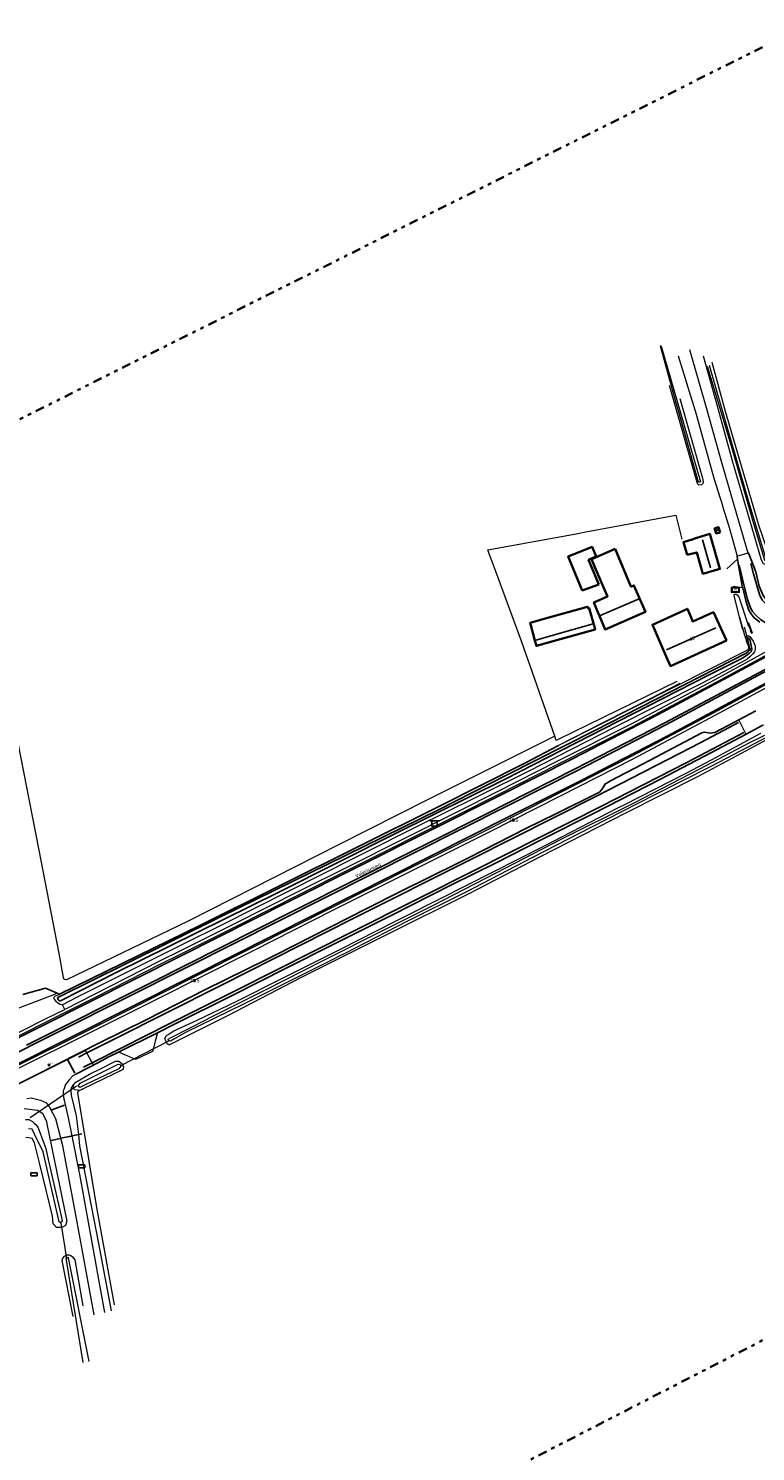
# Model space of a CAD drawing. Header units: metres. Extents: x 169249 to 194689, y 406250 to 412203.
# Tile 177 of 256: x 180402 to 180606, y 408605 to 409003. Entities that reach past the tile are written whole.
import ezdxf
from ezdxf.enums import TextEntityAlignment as Align

# ---------------------------------------------------------------- set-up
doc = ezdxf.new("R2010")
doc.units = ezdxf.units.M
doc.linetypes.add('BGT_NLCS_N264$0$AL-TEKENBLADGRENS', pattern=[11.5, 2.5, -1.5, 1, -1.5, 1, -1.5, 2.5])
doc.layers.get('0').update_dxf_attribs({"linetype": 'CONTINUOUS'})
for name, color, linetype, lineweight in [('BGT_NLCS_N264$0$B-WE-GW-TALUD_TEEN-G', 252, 'CONTINUOUS', 18), ('BGT_NLCS_N264$0$B-WE-GW-WATERGANG_INSTEEK-G', 252, 'CONTINUOUS', 18), ('BGT_NLCS_N264$0$B-WE-GW-WATERGANG_SLOOT_BODEM-G', 252, 'CONTINUOUS', 18), ('BGT_NLCS_N264$0$B-WE-IE-TERREINAFSCHEIDING_KUNSTMATIG_HEKWERK-G', 252, 'BGT_NLCS_N264$0$IE-TERREINAFSCHEIDING-KUNSTMATIG', 18), ('BGT_NLCS_N264$0$B-WE-KW-KUNSTWERK_DUIKER-G', 252, 'CONTINUOUS', 18), ('BGT_NLCS_N264$0$B-WE-OG-TOPOGRAFIE_BEBOUWING-G', 252, 'CONTINUOUS', 35), ('BGT_NLCS_N264$0$B-WE-OG-TOPOGRAFIE_BEBOUWING-GV', 252, 'CONTINUOUS', 35), ('BGT_NLCS_N264$0$B-WE-OG-TOPOGRAFIE_CULTUURSCHEIDING-G', 252, 'CONTINUOUS', 18), ('BGT_NLCS_N264$0$B-WE-OG-TOPOGRAFIE_WATER-GV', 252, 'CONTINUOUS', 18), ('BGT_NLCS_N264$0$B-WE-OG-TOPOGRAFIE_WEG_BERM-GV', 252, 'CONTINUOUS', 18), ('BGT_NLCS_N264$0$B-WE-OG-TOPOGRAFIE_WEG_VERHARD-G', 252, 'CONTINUOUS', 18), ('BGT_NLCS_N264$0$B-WE-VW-VERKEERSTEKEN_BORD-S', 252, 'CONTINUOUS', 25), ('BGT_NLCS_N264$0$X-XX-AL-TEKENBLADGRENS-G', 252, 'BGT_NLCS_N264$0$AL-TEKENBLADGRENS', 35), ('X-XX-AL-REFERENTIE-G', 7, 'CONTINUOUS', 18)]:
    doc.layers.add(name, color=color, linetype=linetype, lineweight=lineweight)
for name, color, linetype in [('BGT_NLCS_N264$0$B-WE-IE-MEUBILAIR_WEGMEUBILAIR-S', 252, 'CONTINUOUS'), ('BGT_NLCS_N264$0$B-WE-IE-TERREINAFSCHEIDING_KUNSTMATIG_HEKWERK_RASTER-G', 252, 'CONTINUOUS'), ('BGT_NLCS_N264$0$B-WE-KG-KADASTRAAL_NOK-G', 252, 'CONTINUOUS'), ('BGT_NLCS_N264$0$B-WE-OG-TOPOGRAFIE_WATER_SLOOT-GV', 252, 'CONTINUOUS'), ('BGT_NLCS_N264$0$B-WE-OG-TOPOGRAFIE_WEG_RIJWEG-G', 252, 'CONTINUOUS'), ('BGT_NLCS_N264$0$B-WE-VW-MARKERING-G', 252, 'CONTINUOUS'), ('BGT_NLCS_N264$0$Label_Nummeraanduidingreeks', 252, 'CONTINUOUS'), ('BGT_NLCS_N264$0$Label_Openbareruimte', 252, 'CONTINUOUS'), ('BGT_NLCS_N264$0$Label_Puntobject', 252, 'CONTINUOUS')]:
    doc.layers.add(name, color=color, linetype=linetype)
doc.styles.add('BGT_NLCS_N264$0$NLCS-ISO', font='NLCS-ISO.ttf')
doc.styles.add('BGT_NLCS_N264$0$STANDARD', font='txt')
doc.linetypes.add('BGT_NLCS_N264$0$IE-TERREINAFSCHEIDING-KUNSTMATIG', pattern='A,4,[82,NLCS.SHX,S=0.75,R=90,X=0,Y=0],4,-2', length=10)

# ---------------------------------------------------------------- blocks, each defined once
blk = doc.blocks.new('BGT_NLCS_N264$0$SIE-WEG_SCHRIKHEK')
for points in [[(-1.125, 0), (-1.125, 0.1), (-1.5, 0.1), (-1.5, 0)], [(-0.375, 0), (-0.375, 0.1), (-0.75, 0.1), (-0.75, 0)], [(0.375, 0.1), (0, 0.1), (0, 0), (0.375, 0)], [(1.125, 0), (1.125, 0.1), (0.75, 0.1), (0.75, 0)]]:
    blk.add_hatch(color=0).paths.add_polyline_path(points)
at = {"color": 0}
for p, q in [((-1.125, 0), (-1.125, 0.1)), ((-0.75, 0), (-0.75, 0.1)), ((-0.375, 0), (-0.375, 0.1)), ((0, 0.1), (0, 0)), ((0.375, 0.1), (0.375, 0)), ((0.75, 0.1), (0.75, 0)), ((1.125, 0.1), (1.125, 0))]:
    blk.add_line(p, q, dxfattribs=at)
at = {"flags": 128}
for points in [[(-1.5, 0.1), (1.5, 0.1), (1.5, 0), (-1.5, 0)], [(-1.0125, 0.1), (-1.0125, 0.25), (-0.8625, 0.25), (-0.8625, 0.1)], [(0.8625, 0.1), (0.8625, 0.25), (1.0125, 0.25), (1.0125, 0.1)]]:
    blk.add_lwpolyline(points, close=True, dxfattribs=at)
blk = doc.blocks.new('BGT_NLCS_N264$0$SIE-WEG_STRAATNAAMBORD_PAAL-SO')
blk.add_line((-0.3, 0), (0.3, 0))
for radius in [0.2, 0.0745]:
    blk.add_circle((0, 0), radius)
at = {"style": 'BGT_NLCS_N264$0$NLCS-ISO'}
blk.add_attdef('STRAATNAAMBORD', (0.28, 0.29), '', height=0.35, dxfattribs=at)
blk = doc.blocks.new('BGT_NLCS_N264$0$SVW-VERKEERSTEKEN_BORD_ANWB-SO')
blk.add_line((-1.375, 0), (1.375, 0))
at = {"flags": 128}
blk.add_lwpolyline([(-0.75, 0), (-0.75, -1.5), (0.75, -1.5), (0.75, 0)], close=True, dxfattribs=at)
blk = doc.blocks.new('BGT_NLCS_N264$0$SKL-ET_OV_KAST_ALGEMEEN-SO')
for p, q in [((-0.91, 0.44), (0.84, 0.44)), ((-0.91, -0.43), (-0.91, 0.44)), ((0.84, 0.44), (0.84, -0.43)), ((0.84, -0.43), (-0.91, -0.43))]:
    blk.add_line(p, q)
blk = doc.blocks.new('BGT_NLCS_N264$0$SRI-TERREINKAST-SO')
at = {"ltscale": 0.1}
h = blk.add_hatch(color=256, dxfattribs=at)
h.paths.add_polyline_path([(1.16, 0.64), (-1.01, 0.64), (-1.01, -0.71), (1.16, -0.71)])
h.paths.add_polyline_path([(1.01, 0.49), (-0.86, 0.49), (-0.86, -0.56), (1.01, -0.56)], flags=16)
at = {"flags": 128}
for points in [[(1.16, 0.64), (-1.01, 0.64), (-1.01, -0.71), (1.16, -0.71)], [(1.01, 0.49), (-0.86, 0.49), (-0.86, -0.56), (1.01, -0.56)]]:
    blk.add_lwpolyline(points, close=True, dxfattribs=at)
at = {"style": 'BGT_NLCS_N264$0$NLCS-ISO'}
blk.add_text('RI', height=0.6, dxfattribs=at).set_placement((-0.26, -0.29))
blk = doc.blocks.new('BGT_NLCS_N264$0$SIE-WEG_PAAL_ALGEMEEN_TYPE_02-SO')
at = {"ltscale": 0.5}
h = blk.add_hatch(color=256, dxfattribs=at)
h.paths.add_polyline_path([(0, 0), (0.1875, 0, 0.41421356), (0, 0.1875)])
h.paths.add_polyline_path([(0, -0.1875), (0, 0), (-0.1875, 0, 0.41421356)])
for p, q in [((-0.1875, 0), (0.1875, 0)), ((0, -0.1875), (0, 0.1875))]:
    blk.add_line(p, q, dxfattribs=at)
blk.add_circle((0, 0), 0.1875, dxfattribs=at)
blk = doc.blocks.new('BGT_NLCS_N264')
at = {"layer": 'BGT_NLCS_N264$0$B-WE-GW-TALUD_TEEN-G'}
for points in [[(180415.63, 408708.15, 16.69), (180414.62, 408707.21, 16.75), (180414.41, 408706.58, 16.85), (180414.2, 408705.94, 16.95), (180414.33, 408704.36, 17.04), (180414.33, 408704.29, 17.04), (180414.39, 408704.07, 17.04), (180415.73, 408698.66, 17.07), (180416.3, 408693.46, 17.02)], [(180426.38, 408645.76, 16.46), (180421.43, 408672.97, 16.44), (180417.16, 408698.94, 16.47), (180416.15, 408705.07, 16.2), (180416.11, 408705.34, 16.19), (180416.11, 408705.35, 16.19), (180416.44, 408705.64, 16.15), (180416.61, 408705.79, 16.14)], [(180416.3, 408693.46, 17.02), (180416.65, 408690.27, 16.99), (180421.98, 408662.93, 16.96), (180425.45, 408644.05, 17.04)]]:
    blk.add_polyline3d(points, dxfattribs=at)
at = {"layer": 'BGT_NLCS_N264$0$B-WE-GW-WATERGANG_INSTEEK-G'}
for points in [[(180593.68, 408909.7, 16.23), (180597.4, 408896.03, 16.33), (180601.91, 408880.38, 16.33), (180606.67, 408864.14, 16.33), (180610.07, 408854.38, 16.65), (180610.16, 408854.11, 16.65), (180609.99, 408853.41, 16.62), (180608.97, 408852.99, 16.57), (180608.61, 408853.1, 16.58), (180608.11, 408853.26, 16.59), (180607.56, 408854.3, 16.57), (180603.6, 408867.75, 16.46), (180599.51, 408881.7, 16.46), (180595.21, 408897.37, 16.52), (180591.28, 408911.37, 16.47)], [(180584.7, 408899.57, 16.62), (180591.04, 408877.26, 16.72), (180591.19, 408876.24, 16.74), (180591.15, 408875.72, 16.72), (180590.74, 408875.38, 16.69), (180589.98, 408875.25, 16.61), (180589.76, 408875.56, 16.56), (180589.52, 408876.05, 16.55), (180581.79, 408903.22, 16.3)], [(180599.95, 408844.06, 16.69), (180599.94, 408844.51, 16.71), (180600.02, 408844.75, 16.72), (180600.12, 408844.8, 16.72), (180600.42, 408844.79, 16.73), (180600.5, 408844.74, 16.73), (180600.77, 408844.58, 16.74), (180601.22, 408844.03, 16.76), (180601.32, 408843.71, 16.76), (180603.9, 408835.78, 16.83)], [(180601.4, 408838.29, 16.78), (180599.95, 408844.03, 16.69), (180599.95, 408844.06, 16.69)], [(180602.31, 408834.79, 16.83), (180602.19, 408835.13, 16.83), (180601.4, 408838.29, 16.78)], [(180593.38, 408798.32, 16.54), (180607.34, 408805.81, 16.65)], [(180609.17, 408804.11, 16.28), (180600.66, 408799.53, 16.26), (180589.42, 408793.48, 16.24), (180569.69, 408783.55, 16.24), (180545.62, 408771.23, 16.32), (180525.44, 408760.76, 16.22), (180502.54, 408749.4, 16.24), (180478.5, 408737.3, 15.97), (180458.28, 408726.77, 16.06), (180442.98, 408719.1, 16.14), (180441.77, 408718.52, 16.1), (180441.65, 408718.58, 16.12), (180441.17, 408718.83, 16.22), (180441.17, 408718.83, 16.22), (180440.77, 408719.59, 16.32), (180440.48, 408720.32, 16.26), (180441.01, 408721.18, 16.3), (180441.62, 408721.56, 16.3), (180442.88, 408722.36, 16.3), (180449.52, 408725.51, 16.29), (180460.7, 408730.81, 16.28), (180473.26, 408737.14, 16.3), (180489.46, 408745.27, 16.28), (180505.06, 408753.23, 16.26), (180507.48, 408754.44, 16.27), (180517.27, 408759.37, 16.31), (180525.26, 408763.4, 16.34), (180546.61, 408774.2, 16.34), (180567.36, 408784.92, 16.38), (180567.91, 408785.2, 16.38), (180569.08, 408785.8, 16.39), (180586.48, 408794.62, 16.48), (180593.38, 408798.32, 16.54)], [(180415.63, 408708.15, 16.69), (180419.45, 408710.33, 16.63), (180422.54, 408711.88, 16.56)], [(180422.54, 408711.88, 16.56), (180426.71, 408713.98, 16.46), (180427.15, 408714, 16.45), (180427.67, 408714.02, 16.42), (180428.51, 408713.32, 16.24), (180428.95, 408712.48, 16.18), (180428.87, 408711.85, 16.19), (180428.85, 408711.69, 16.2), (180417.69, 408706.23, 15.93), (180417.36, 408706.09, 16), (180416.61, 408705.79, 16.14)], [(180416.61, 408705.79, 16.14), (180416.02, 408705.84, 16.17), (180415.19, 408705.97, 16.4), (180414.83, 408706.7, 16.59), (180415.05, 408707.45, 16.55), (180415.63, 408708.15, 16.69)], [(180401.1, 408700.76, 16.85), (180404.87, 408700.3, 16.75), (180406.11, 408699.47, 16.66), (180406.22, 408699.39, 16.65), (180407.34, 408697.07, 16.68), (180407.47, 408696.44, 16.68), (180413.08, 408669.18, 16.58), (180412.73, 408667.93, 16.55), (180411.66, 408667.36, 16.55), (180410.21, 408667.39, 16.45), (180409.42, 408668.22, 16.45), (180409.2, 408668.44, 16.45), (180409.13, 408669.48, 16.4), (180409.05, 408670.56, 16.35), (180406.42, 408681.31, 16.23), (180405.38, 408685.54, 16.18), (180404.02, 408691.11, 16.11), (180403.35, 408692.37, 16.08), (180402.45, 408692.5, 16.18), (180401.57, 408692.63, 16.27)], [(180414.84, 408642.44, 16.73), (180411.77, 408658.17, 16.8), (180411.77, 408658.2, 16.8), (180411.95, 408658.8, 16.84), (180412.08, 408658.95, 16.84), (180412.41, 408659.35, 16.85), (180413.2, 408659.72, 16.85), (180413.6, 408659.77, 16.86), (180414.15, 408659.6, 16.87), (180414.23, 408659.58, 16.87), (180414.7, 408659.2, 16.88), (180415.29, 408658.38, 16.87), (180417.53, 408645.46, 16.91)]]:
    blk.add_polyline3d(points, dxfattribs=at)
at = {"layer": 'BGT_NLCS_N264$0$B-WE-GW-WATERGANG_SLOOT_BODEM-G'}
for points in [[(180590.2, 408876.09, 15.75), (180589.91, 408876.09, 15.76), (180584.3, 408896.12, 15.47), (180583.69, 408898.28, 15.44), (180579.24, 408914.19, 15.21), (180579.19, 408914.35, 15.21), (180579.38, 408914.35, 15.17), (180579.42, 408914.19, 15.17), (180590.51, 408876.26, 15.73), (180590.2, 408876.09, 15.75)], [(180592.88, 408908.9, 15.55), (180598.2, 408890.4, 15.68), (180603.92, 408870.67, 15.68), (180608.78, 408854.67, 15.85), (180608.87, 408854.32, 15.85), (180608.54, 408854.08, 15.81), (180608.47, 408854.21, 15.83), (180605.22, 408865.15, 15.77), (180599.3, 408885.51, 15.61), (180592.93, 408907.01, 15.63), (180592.47, 408908.55, 15.63)], [(180577.36, 408788.37, 15.61), (180559.95, 408779.51, 15.63), (180543.47, 408771.03, 15.66), (180524.76, 408761.34, 15.61), (180508.29, 408753.1, 15.52), (180490.87, 408744.17, 15.5), (180489.53, 408743.48, 15.5), (180487.75, 408742.59, 15.51), (180462.53, 408729.99, 15.6), (180446.33, 408722.01, 15.42), (180443.24, 408720.24, 15.53), (180442.07, 408719.62, 15.58), (180441.52, 408719.79, 15.58), (180441.47, 408720.12, 15.58), (180442.51, 408720.72, 15.61), (180452.18, 408725.7, 15.51), (180453.04, 408726.14, 15.5), (180468.49, 408733.85, 15.55), (180485.04, 408742.26, 15.6), (180501.53, 408750.61, 15.58), (180515.55, 408757.61, 15.56), (180533.28, 408766.73, 15.66), (180551.47, 408776.15, 15.68), (180571.69, 408786.25, 15.68), (180590.27, 408795.82, 15.71), (180604.06, 408803.14, 15.69), (180608.48, 408805.29, 15.75)], [(180609.76, 408805.05, 15.72), (180593.36, 408796.55, 15.6), (180577.36, 408788.37, 15.61)], [(180428.19, 408712.59, 15.46), (180427.62, 408711.86, 15.46), (180418.35, 408707.48, 15.34), (180416.73, 408706.64, 15.5), (180416.35, 408706.86, 15.53), (180416.24, 408707.28, 15.5), (180416.48, 408707.49, 15.5), (180416.78, 408707.78, 15.49), (180424.29, 408711.53, 15.48), (180427.48, 408713.13, 15.47), (180427.99, 408713.01, 15.46), (180428.19, 408712.59, 15.46)], [(180401.5, 408697.62, 14.96), (180402.41, 408697.69, 14.95), (180403.46, 408697.05, 14.95), (180403.95, 408696.61, 14.93), (180404.47, 408696.13, 14.91), (180405.09, 408695.3, 14.91), (180406.63, 408691.02, 14.91), (180407.15, 408689.56, 14.91), (180407.86, 408686.46, 14.91), (180410.74, 408673.86, 14.93), (180411.1, 408672.25, 14.93), (180411.57, 408670.23, 14.93), (180411.8, 408669.11, 14.93), (180411.34, 408668.71, 14.93), (180410.96, 408668.99, 14.93), (180406.41, 408688.62, 14.95), (180404.11, 408693.35, 14.95), (180404, 408693.57, 14.95), (180403.35, 408694.9, 14.95), (180402.32, 408695.07, 15.02)], [(180419.37, 408629.89, 15.39), (180413.66, 408658.44, 15.4), (180413.54, 408659.03, 15.4), (180412.77, 408658.8, 15.43), (180412.85, 408658.27, 15.43), (180417.59, 408629.64, 15.51)]]:
    blk.add_polyline3d(points, dxfattribs=at)
at = {"layer": 'BGT_NLCS_N264$0$B-WE-IE-TERREINAFSCHEIDING_KUNSTMATIG_HEKWERK-G'}
for points in [[(180549.69, 408805.01, 16.66), (180540.35, 408831.59, 16.63), (180532.5, 408852.92, 16.64), (180531.33, 408856.05, 16.56), (180530.93, 408857.14, 16.54), (180555.65, 408861.7, 16.49), (180558.41, 408862.21, 16.49), (180583.52, 408866.93, 16.47), (180585.23, 408860.21, 16.68)], [(180583.88, 408820.3, 16.78), (180550.58, 408804.04, 16.67), (180550.11, 408803.81, 16.67), (180549.69, 408805.01, 16.66)], [(180584.68, 408819.73, 16.39), (180576.54, 408815.54, 16.58), (180563.3, 408808.84, 16.57), (180550.72, 408802.38, 16.46)]]:
    blk.add_polyline3d(points, dxfattribs=at)
at = {"layer": 'BGT_NLCS_N264$0$B-WE-IE-TERREINAFSCHEIDING_KUNSTMATIG_HEKWERK_RASTER-G'}
for p, q in [((180411.01, 408732.75, 16.29), (180410.41, 408733.01, 16.33)), ((180416.3, 408693.46, 17.02), (180417.23, 408693.59, 16.58))]:
    blk.add_line(p, q, dxfattribs=at)
for points in [[(180550.72, 408802.38, 16.46), (180541.45, 408797.54, 16.66), (180517.06, 408785.25, 16.5), (180494.12, 408773.82, 16.38), (180450.48, 408752.06, 16.08), (180411.01, 408732.75, 16.29)], [(180400.8, 408732.7, 16.54), (180407.08, 408734.46, 16.6), (180410.41, 408733.01, 16.33)], [(180408.73, 408691.81, 16.86), (180410.85, 408692.27, 16.88), (180411.31, 408692.37, 16.88), (180411.43, 408692.4, 16.89)], [(180411.43, 408692.4, 16.89), (180414.26, 408693.02, 17.07), (180414.49, 408693.07, 17.08)], [(180414.49, 408693.07, 17.08), (180414.52, 408693.07, 17.08), (180416.3, 408693.46, 17.02)]]:
    blk.add_polyline3d(points, dxfattribs=at)
at = {"layer": 'BGT_NLCS_N264$0$B-WE-KG-KADASTRAAL_NOK-G'}
for p, q in [((180593.27, 408852.12, 21.33), (180591.01, 408860.01, 21.18)), ((180595.04, 408862.93, 18.66), (180595.21, 408862.42, 18.68)), ((180562.15, 408838.7, 22.15), (180562.18, 408838.71, 22.15)), ((180581, 408829.17, 24.07), (180594.8, 408835.36, 24.68)), ((180544.1, 408831.8, 19.59), (180544.11, 408831.8, 19.59))]:
    blk.add_line(p, q, dxfattribs=at)
for points in [[(180562.18, 408838.71, 22.15), (180562.21, 408838.73, 22.15), (180573.27, 408843.49, 22.16), (180573.31, 408843.5, 22.16)], [(180544.11, 408831.8, 19.59), (180549.27, 408833.28, 19.59), (180560.4, 408836.46, 19.59)]]:
    blk.add_polyline3d(points, dxfattribs=at)
at = {"layer": 'BGT_NLCS_N264$0$B-WE-KW-KUNSTWERK_DUIKER-G'}
for p, q in [((180603.82, 408831.67, 16.36), (180602.82, 408835.51, 16.33)), ((180441.52, 408719.63, 15.53), (180428.05, 408712.68, 15.53)), ((180402.78, 408698.17, 15.6), (180415.79, 408707.11, 15.69))]:
    blk.add_line(p, q, dxfattribs=at)
blk.add_polyline3d([(180413.06, 408658.55, 15.39), (180412.58, 408661.7, 15.34), (180411.53, 408668.59, 15.21)], dxfattribs=at)
at = {"layer": 'BGT_NLCS_N264$0$B-WE-OG-TOPOGRAFIE_BEBOUWING-G'}
for points in [[(180595.95, 408862.07, 18.56), (180594.9, 408861.76, 18.52), (180594.42, 408863.19, 18.48), (180595.54, 408863.51, 18.55), (180595.95, 408862.07, 18.56)], [(180586.7, 408855.74, 18.92), (180585.69, 408859.33, 18.88), (180588.45, 408860.18, 19.28), (180588.45, 408860.24, 19.29), (180588.58, 408860.28, 19.29), (180589.48, 408860.55, 19.28), (180593.12, 408861.64, 19.22), (180595.9, 408851.85, 19.27), (180591.15, 408850.5, 19.18), (180589.43, 408856.47, 19.18), (180586.7, 408855.74, 18.92)], [(180557.38, 408845.78, 18.54), (180553.45, 408855.35, 18.48), (180560.11, 408858.03, 18.45), (180561.22, 408855.3, 18.51), (180560.13, 408854.81, 18.73), (180559.12, 408854.35, 18.93), (180560.1, 408851.98, 18.94), (180561.97, 408847.46, 18.94)], [(180562.18, 408838.71, 19.57), (180561.77, 408839.72, 19.56), (180560.64, 408842.45, 19.52), (180564.4, 408844.11, 19.21), (180560.93, 408852.32, 19.25), (180559.99, 408854.53, 19.26), (180560.2, 408854.62, 19.25), (180566.6, 408857.46, 19.05)], [(180566.6, 408857.46, 19.05), (180571.01, 408846.9, 19.44), (180571.12, 408846.95, 19.44), (180571.82, 408847.23, 19.48), (180575.12, 408839.85, 19.66), (180563.77, 408834.87, 19.62), (180562.18, 408838.71, 19.57)], [(180544.11, 408831.8, 18.77), (180542.94, 408836.1, 18.39), (180542.77, 408836.71, 18.34), (180547.38, 408838, 18.36), (180558.43, 408841.09, 18.42)], [(180558.43, 408841.09, 18.42), (180558.92, 408841.23, 18.42), (180559.08, 408840.74, 18.55), (180559.34, 408840.82, 18.57), (180560.79, 408835.59, 18.86), (180560.99, 408834.87, 18.9), (180549.92, 408831.77, 18.9), (180544.54, 408830.26, 18.91), (180544.11, 408831.8, 18.77)], [(180577.09, 408835.99, 18.68), (180577, 408836.2, 18.64), (180586.79, 408840.66, 18.6), (180588.31, 408837.13, 20.83), (180594.11, 408839.75, 20.81), (180597.72, 408831.79, 20.9), (180582.07, 408824.61, 20.95), (180580.88, 408827.34, 20.41), (180577.09, 408835.99, 18.68)]]:
    blk.add_polyline3d(points, dxfattribs=at)
at = {"layer": 'BGT_NLCS_N264$0$B-WE-OG-TOPOGRAFIE_BEBOUWING-GV'}
blk.add_line((180561.97, 408847.46, 18.94), (180557.38, 408845.78, 18.54), dxfattribs=at)
at = {"layer": 'BGT_NLCS_N264$0$B-WE-OG-TOPOGRAFIE_CULTUURSCHEIDING-G'}
blk.add_polyline3d([(180549.69, 408805.01, 16.66), (180514.07, 408787.21, 16.32), (180489.12, 408774.54, 16.25), (180447, 408753.2, 16.03), (180412.99, 408736.73, 16.23), (180412.34, 408736.83, 16.23), (180412.13, 408737.39, 16.22), (180410.92, 408744.09, 16.12), (180405.29, 408773.04, 16.04), (180396.86, 408816.45, 16.09)], dxfattribs=at)
at = {"layer": 'BGT_NLCS_N264$0$B-WE-OG-TOPOGRAFIE_WATER-GV'}
blk.add_line((180601.4, 408838.29, 9.24), (180602.81, 408833.24, 16.84), dxfattribs=at)
blk.add_polyline3d([(180603.06, 408832.52, 16.84), (180603.13, 408832.26, 16.83), (180603.28, 408831.66, 16.83), (180603.87, 408830.09, 16.81), (180603.85, 408829.22, 16.81), (180550.72, 408802.38, 16.46)], dxfattribs=at)
at = {"layer": 'BGT_NLCS_N264$0$B-WE-OG-TOPOGRAFIE_WATER_SLOOT-GV'}
blk.add_polyline3d([(180604.87, 408829.39, 16.46), (180604.37, 408831.87, 16.5), (180604.14, 408832.29, 16.49), (180603.89, 408832.56, 16.49), (180603.64, 408832.53, 16.48), (180603.59, 408832.22, 16.47), (180604.21, 408829.71, 16.49), (180604.36, 408829.38, 16.41), (180604.19, 408829.11, 16.31), (180603.91, 408828.77, 16.25), (180603.22, 408828.26, 16.12), (180586.31, 408819.57, 15.78), (180560.89, 408806.54, 15.75), (180536.2, 408794.04, 15.75), (180517.11, 408784.4, 15.75), (180486.15, 408769.17, 15.75), (180456.09, 408754.39, 15.75), (180429.23, 408741.05, 15.75), (180410.92, 408732, 15.74), (180410.59, 408731.77, 15.76), (180410.49, 408731.63, 15.76), (180410.63, 408731.33, 15.76), (180410.77, 408731.1, 15.75), (180410.97, 408730.85, 15.75), (180411.16, 408730.84, 15.75), (180411.51, 408730.94, 15.75), (180426.85, 408738.82, 15.74), (180472.05, 408761.09, 15.86), (180505.3, 408777.8, 15.86), (180535.75, 408792.98, 15.86), (180567.49, 408809.16, 15.86), (180592.54, 408821.95, 15.85), (180601.64, 408826.57, 15.84), (180602.32, 408826.93, 16.01), (180602.83, 408827.24, 16.12), (180603.72, 408827.83, 16.21), (180604.22, 408828.24, 16.27), (180604.66, 408828.71, 16.35), (180604.87, 408829.39, 16.46)], dxfattribs=at)
at = {"layer": 'BGT_NLCS_N264$0$B-WE-OG-TOPOGRAFIE_WEG_BERM-GV'}
for p, q in [((180602.81, 408833.24, 16.84), (180603.06, 408832.52, 16.84)), ((180412.48, 408728.49, 17.09), (180411.9, 408729.75, 17.03)), ((180395.49, 408705.57, 17.02), (180418.34, 408717, 5.23))]:
    blk.add_line(p, q, dxfattribs=at)
for points in [[(180616.92, 408823.86, 17.21), (180594.19, 408811.57, 17.14), (180571.05, 408799.28, 17.21), (180551.08, 408789.09, 17.21), (180537.71, 408782.29, 17.19), (180531.19, 408778.98, 17.19), (180509.93, 408768.37, 17.16), (180486.96, 408756.86, 17.19), (180465.16, 408745.82, 17.16), (180448.44, 408737.41, 17.16), (180440.31, 408733.31, 17.16), (180420.52, 408723.34, 17.19), (180397.14, 408711.66, 17.28)], [(180397.48, 408710.96, 17.33), (180420.87, 408722.63, 17.14), (180440.67, 408732.59, 17.11), (180448.8, 408736.69, 17.11), (180465.52, 408745.11, 17.11), (180487.32, 408756.15, 17.14), (180510.29, 408767.66, 17.11), (180531.55, 408778.27, 17.14), (180538.07, 408781.58, 17.14), (180551.44, 408788.38, 17.16), (180571.42, 408798.57, 17.16), (180594.57, 408810.87, 17.09), (180617.29, 408823.15, 17.16)], [(180392.86, 408717.74, 17.29), (180407.86, 408725.29, 17.16), (180421.09, 408731.91, 17.11), (180439.42, 408741.26, 17.16), (180445.05, 408744.07, 17.17), (180460.21, 408751.61, 17.19), (180478.48, 408760.84, 17.16), (180492, 408767.62, 17.16), (180522.76, 408783.09, 17.14), (180534.05, 408788.8, 17.15), (180550.57, 408797.15, 17.16), (180571.26, 408807.59, 17.21), (180594.89, 408820.09, 17.25), (180605.8, 408826.04, 17.1), (180615.87, 408831.57, 17.12), (180618.59, 408833.06, 17.12), (180622.57, 408835.2, 17.13)], [(180622.16, 408835.89, 17.08), (180618.21, 408833.77, 17.07), (180615.49, 408832.27, 17.07), (180605.41, 408826.74, 17.05), (180594.51, 408820.8, 17.2), (180570.89, 408808.3, 17.16), (180550.21, 408797.87, 17.11), (180533.69, 408789.51, 17.1), (180522.4, 408783.8, 17.09), (180491.64, 408768.34, 17.11), (180478.12, 408761.56, 17.11), (180459.85, 408752.33, 17.14), (180444.69, 408744.78, 17.12), (180439.06, 408741.98, 17.11), (180420.73, 408732.62, 17.06), (180412.48, 408728.49, 17.09)], [(180603.06, 408832.52, 16.84), (180603.07, 408832.82, 16.84), (180603.62, 408833.11, 16.79), (180603.82, 408833.16, 16.82), (180604.11, 408833, 16.84), (180604.31, 408832.89, 16.86), (180605.23, 408831.57, 16.97), (180605.48, 408830.99, 17.01), (180605.71, 408830.45, 17.14), (180605.81, 408830.2, 17.08), (180605.79, 408829.37, 17.12), (180605.61, 408828.62, 17.11), (180605.07, 408827.94, 17.11), (180604.29, 408827.17, 17.11), (180603.53, 408826.59, 17.1), (180602.92, 408826.21, 17.1), (180590.78, 408819.73, 17.14), (180566.5, 408807.52, 17.02), (180542.26, 408795.12, 17.08), (180516.99, 408782.61, 17.07), (180513.17, 408780.72, 17.07), (180493.66, 408770.93, 17.01), (180456.35, 408752.09, 16.97), (180445.85, 408746.86, 16.97), (180415.97, 408731.91, 17.02), (180411.9, 408729.75, 17.03)], [(180410.41, 408733.01, 16.33), (180409.65, 408732.68, 16.7), (180398.18, 408728.27, 16.68)], [(180411.9, 408729.75, 17.03), (180411.23, 408729.89, 17), (180410.49, 408730.31, 16.98), (180410.11, 408730.71, 16.94), (180409.72, 408731.25, 16.91), (180409.47, 408731.58, 16.89), (180409.48, 408731.88, 16.78), (180409.92, 408732.25, 16.7), (180410.89, 408732.67, 16.59), (180411.01, 408732.75, 16.29)], [(180392.48, 408718.46, 17.3), (180407.5, 408726, 17.11), (180412.48, 408728.49, 17.09)]]:
    blk.add_polyline3d(points, dxfattribs=at)
at = {"layer": 'BGT_NLCS_N264$0$B-WE-OG-TOPOGRAFIE_WEG_RIJWEG-G'}
for p, q in [((180601.16, 408809.57, 16.76), (180605.95, 408812.1, 16.78)), ((180438.42, 408721.95, 16.52), (180427.5, 408716.47, 16.69))]:
    blk.add_line(p, q, dxfattribs=at)
for points in [[(180700.88, 408886.27, 17.04), (180689.59, 408880.55, 16.99), (180680.36, 408875.72, 16.96), (180672.38, 408871.53, 16.93), (180657.19, 408863.65, 16.92), (180653.11, 408861.53, 16.92), (180642.84, 408856.12, 16.89), (180636.63, 408852.86, 16.86), (180622.43, 408845.41, 16.89), (180615.62, 408841.84, 16.88), (180615.01, 408841.71, 16.88), (180613.49, 408841.38, 16.89), (180611.26, 408841.58, 16.88), (180609.23, 408842.69, 16.89), (180608.05, 408844.38, 16.88), (180608.04, 408844.39, 16.88), (180606.89, 408846.98, 16.87), (180605.96, 408850.99, 16.83), (180604.2, 408855.55, 16.83), (180603.92, 408856.27, 16.83), (180603.8, 408856.27, 16.85)], [(180602.28, 408846.56, 16.89), (180603.22, 408842.65, 16.95), (180603.61, 408841.53, 16.94), (180603.94, 408840.58, 16.94), (180604.2, 408839.87, 16.93), (180604.69, 408839.21, 16.94), (180605.24, 408838.47, 16.95), (180605.4, 408838.26, 16.95), (180605.54, 408838.14, 16.95), (180607.06, 408836.9, 16.96)], [(180600.78, 408855.37, 16.85), (180600.73, 408855.33, 16.84), (180600.87, 408854.53, 16.84)], [(180600.87, 408854.53, 16.84), (180600.87, 408854.51, 16.84), (180602.27, 408846.58, 16.89), (180602.28, 408846.56, 16.89)], [(180395.49, 408705.57, 17.02), (180404.42, 408710.09, 17.02), (180422.4, 408719.18, 16.79), (180435.25, 408725.57, 16.64), (180451.86, 408734.05, 16.54), (180468.77, 408742.36, 16.48), (180469.36, 408742.65, 16.48), (180471.59, 408743.78, 16.49), (180486.84, 408751.49, 16.52), (180497.1, 408756.71, 16.52), (180506.44, 408761.46, 16.52), (180522.72, 408769.5, 16.54), (180523.68, 408769.97, 16.54), (180525.68, 408770.99, 16.55), (180541.61, 408779.12, 16.64), (180550.14, 408783.34, 16.64), (180561.42, 408788.92, 16.64), (180562.21, 408789.34, 16.7), (180562.86, 408790.03, 16.68), (180563.63, 408791.23, 16.73), (180563.65, 408791.31, 16.73), (180563.68, 408791.57, 16.7), (180564.02, 408791.76, 16.71), (180565.25, 408792.45, 16.75), (180576.4, 408798.32, 16.72), (180590.83, 408805.92, 16.68), (180591.51, 408806.13, 16.75), (180592.07, 408806.03, 16.77), (180593.19, 408805.83, 16.79), (180594.52, 408806.06, 16.73), (180601.16, 408809.57, 16.76)], [(180608.07, 408808.08, 16.78), (180607.78, 408807.94, 16.79), (180603.24, 408805.53, 16.76)], [(180603.24, 408805.53, 16.76), (180593.38, 408800.3, 16.7), (180579.31, 408792.98, 16.58), (180560.3, 408783.27, 16.6), (180545.87, 408775.95, 16.52), (180533.11, 408769.43, 16.52), (180520.97, 408763.43, 16.42), (180503.88, 408754.82, 16.4), (180487.48, 408746.52, 16.4), (180474.45, 408739.99, 16.44), (180459.21, 408732.31, 16.39), (180443.17, 408724.32, 16.44), (180443.01, 408724.24, 16.44), (180438.42, 408721.95, 16.52)], [(180427.5, 408716.47, 16.69), (180424.69, 408715.07, 16.73), (180422.16, 408713.75, 16.78), (180415.76, 408710.43, 16.91)]]:
    blk.add_polyline3d(points, dxfattribs=at)
at = {"layer": 'BGT_NLCS_N264$0$B-WE-OG-TOPOGRAFIE_WEG_VERHARD-G'}
for p, q in [((180600.87, 408854.53, 16.85), (180597.89, 408851.86, 16.67)), ((180602.28, 408846.56, 16.89), (180599.56, 408846.88, 16.66)), ((180418.34, 408717, 16.96), (180418.32, 408717.04, 16.96)), ((180418.71, 408716.32, 16.94), (180418.34, 408717, 16.96)), ((180420.18, 408713.55, 16.87), (180418.71, 408716.32, 16.94))]:
    blk.add_line(p, q, dxfattribs=at)
for points in [[(180584.2, 408911.53, 16.65), (180589.27, 408895.16, 16.66), (180594.21, 408877.27, 16.69), (180596.6, 408869.56, 16.73), (180596.66, 408869.38, 16.73), (180597.75, 408865.87, 16.74), (180598.3, 408864.07, 16.75), (180599.24, 408860.79, 16.79), (180600.78, 408855.37, 16.85)], [(180603.8, 408856.27, 16.85), (180600.1, 408869.05, 16.72), (180596.57, 408881.23, 16.73), (180592.32, 408896.28, 16.69), (180587.49, 408913.22, 16.66)], [(180603.8, 408856.27, 16.85), (180600.81, 408855.38, 16.85), (180600.78, 408855.37, 16.85)], [(180600.93, 408854.58, 16.85), (180600.93, 408854.58, 16.85), (180600.87, 408854.53, 16.85)], [(180603.24, 408805.53, 16.76), (180603.19, 408805.63, 16.76), (180601.16, 408809.57, 16.76)], [(180438.42, 408721.95, 16.52), (180438.42, 408721.93, 16.52), (180437.81, 408719.57, 16.4), (180437.3, 408717.59, 16.3), (180437.07, 408716.71, 16.26), (180437.07, 408716.71, 16.26), (180432.49, 408714.58, 16.36), (180432.29, 408714.49, 16.36), (180429.79, 408715.53, 16.53), (180427.55, 408716.46, 16.69), (180427.5, 408716.47, 16.69)], [(180420.52, 408712.91, 16.85), (180420.51, 408712.92, 16.85), (180420.18, 408713.55, 16.87)], [(180415.76, 408710.43, 16.91), (180415.48, 408710.29, 16.93), (180414.71, 408709.91, 16.99), (180413.68, 408708.76, 16.89), (180412.73, 408707.47, 16.97), (180412.19, 408706.05, 16.99), (180412.04, 408705.67, 16.99), (180412.13, 408703.8, 16.97), (180412.3, 408703.12, 16.98), (180412.3, 408703.09, 16.98), (180413.49, 408698.12, 16.99), (180414.49, 408693.07, 16.98)], [(180411.43, 408692.4, 16.84), (180410.01, 408697.88, 16.84), (180408.44, 408700.8, 16.95), (180408.3, 408701.06, 16.96), (180407.45, 408702.2, 16.94), (180405.77, 408702.95, 16.87), (180405.72, 408702.97, 16.87), (180403.13, 408703.59, 16.91), (180401.88, 408703.42, 16.91)], [(180420.68, 408642.96, 16.94), (180415.56, 408670.93, 16.94), (180411.97, 408690.32, 16.84), (180411.43, 408692.4, 16.84)], [(180414.49, 408693.07, 16.98), (180416.71, 408681.74, 16.94), (180420.97, 408658.1, 16.98), (180421.54, 408654.92, 16.99), (180423.65, 408643.61, 17.17)]]:
    blk.add_polyline3d(points, dxfattribs=at)
at = {"layer": 'BGT_NLCS_N264$0$B-WE-VW-MARKERING-G', "linetype": 'Continuous'}
for p, q in [((180418.71, 408716.32, 16.96), (180416.36, 408715.13, 17.02)), ((180420.18, 408713.55, 16.89), (180417.74, 408712.33, 16.94))]:
    blk.add_line(p, q, dxfattribs=at)
at = {"layer": 'BGT_NLCS_N264$0$B-WE-VW-MARKERING-G'}
for p, q in [((180415.35, 408710.58, 17.05), (180413.3, 408714.43, 17.15)), ((180408.85, 408700.38, 17.03), (180412.45, 408701.66, 17.08))]:
    blk.add_line(p, q, dxfattribs=at)
at = {"layer": 'BGT_NLCS_N264$0$B-WE-VW-MARKERING-G', "linetype": 'Continuous'}
for points in [[(180924.47, 408988.02, 17.18), (180890.45, 408970.91, 17.19), (180801.45, 408926.16, 17.23), (180712.24, 408881.3, 17.27), (180711.8, 408881.08, 17.27), (180681.41, 408865.72, 17.21), (180663.09, 408856.13, 17.27), (180631.87, 408839.61, 17.28), (180622.83, 408834.76, 17.29), (180578.64, 408811.08, 17.35), (180554.61, 408798.67, 17.34), (180534.27, 408788.42, 17.34), (180475, 408758.56, 17.31), (180445.29, 408743.59, 17.36), (180393.08, 408717.3, 17.45)], [(180927.37, 408982.21, 17.18), (180893.55, 408965.21, 17.2), (180804.35, 408920.35, 17.23), (180714.81, 408875.32, 17.27), (180672.77, 408853.92, 17.27), (180633.92, 408833.37, 17.3), (180626.13, 408829.18, 17.3), (180581.36, 408805.1, 17.32), (180557.05, 408792.61, 17.33), (180537.46, 408782.74, 17.34), (180448.23, 408737.83, 17.39), (180397.01, 408712.05, 17.41)], [(180604.58, 408853.35, 16.84), (180605.32, 408850.44, 16.86), (180606.98, 408844.68, 16.91), (180607.77, 408843.1, 16.92), (180608.64, 408842.12, 16.93), (180610.02, 408841.13, 16.92), (180611.42, 408840.67, 16.92), (180613.31, 408840.6, 16.91), (180614.74, 408840.74, 16.91), (180615.42, 408840.98, 16.91), (180615.98, 408841.17, 16.91), (180618.42, 408842.41, 16.91), (180645.1, 408856.53, 16.99), (180674.39, 408871.89, 17.05), (180701.17, 408885.57, 17.06)], [(180601.33, 408852.93, 16.86), (180602.68, 408847.02, 16.89), (180603.64, 408843.35, 16.93), (180604.36, 408841.17, 16.95), (180604.92, 408839.96, 16.95), (180605.93, 408838.84, 16.95), (180607.26, 408837.71, 16.95), (180608.6, 408836.86, 16.98), (180610.54, 408836.39, 16.99), (180612.28, 408836.4, 16.99), (180614.21, 408836.85, 16.96), (180615.68, 408837.45, 16.95), (180616.89, 408838.08, 16.93), (180617.02, 408838.15, 16.93), (180646.2, 408853.61, 17.03), (180675.54, 408868.98, 17.09), (180702.34, 408882.69, 17.12)], [(180601.13, 408808.8, 16.83), (180598.54, 408807.45, 16.81), (180590.52, 408803.21, 16.8), (180584.61, 408800.14, 16.75), (180561.19, 408788.11, 16.68), (180526.2, 408770.43, 16.6), (180493.07, 408753.8, 16.55), (180456.54, 408735.34, 16.57), (180440.41, 408727.25, 16.61), (180427.11, 408720.56, 16.75), (180418.71, 408716.32, 16.96)], [(180602.59, 408806.02, 16.75), (180586.61, 408797.67, 16.7), (180562.58, 408785.26, 16.63), (180527.71, 408767.65, 16.54), (180493.1, 408750.28, 16.48), (180460.58, 408733.9, 16.46), (180441.76, 408724.44, 16.54), (180428.47, 408717.72, 16.71), (180420.18, 408713.55, 16.89)]]:
    blk.add_polyline3d(points, dxfattribs=at)
at = {"layer": 'BGT_NLCS_N264$0$B-WE-VW-MARKERING-G'}
for points in [[(180925.79, 408985.37, 17.22), (180891.89, 408968.27, 17.28), (180876.05, 408960.27, 17.31), (180836.84, 408940.68, 17.27), (180809.98, 408927.1, 17.29), (180802.78, 408923.49, 17.29), (180754.09, 408899.06, 17.28), (180713.15, 408878.51, 17.31), (180712.62, 408878.24, 17.31), (180682.64, 408863.07, 17.31), (180663.63, 408853.11, 17.32), (180633, 408836.94, 17.34), (180624.32, 408832.23, 17.35), (180612.73, 408825.95, 17.36), (180580.5, 408808.74, 17.39), (180555.17, 408795.73, 17.39), (180535.7, 408785.87, 17.38), (180531.51, 408783.75, 17.37), (180476.12, 408755.88, 17.37), (180446.61, 408741, 17.36), (180437.12, 408736.22, 17.36), (180401.77, 408718.43, 17.31)], [(180926.07, 408984.81, 17.22), (180892.2, 408967.7, 17.33), (180876.33, 408959.68, 17.37), (180837.26, 408940.16, 17.29), (180803.05, 408922.95, 17.3), (180713.47, 408877.89, 17.32), (180671.04, 408856.25, 17.31), (180633.28, 408836.3, 17.34), (180624.65, 408831.68, 17.35), (180580.8, 408808.17, 17.4), (180555.69, 408795.17, 17.39), (180536.04, 408785.27, 17.38), (180446.91, 408740.41, 17.36), (180357.57, 408695.5, 17.25)]]:
    blk.add_polyline3d(points, dxfattribs=at)
at = {"layer": 'BGT_NLCS_N264$0$X-XX-AL-TEKENBLADGRENS-G'}
for points in [[(179459.62, 408045.11, 0), (179824.88, 408233.02, 0), (181328.16, 409006.39, 0), (181394.76, 409023.68, 0), (181539.35, 409117.36, 0), (181648.39, 409103.79, 0), (181736.79, 409149.58, 0), (182661.62, 409265.02, 0), (183148.16, 409341.6, 0), (183404.61, 409381.96, 0), (183657.89, 409105.81, 0), (183889.73, 409338.43, 0), (183732.95, 409543.13, 0), (183924.51, 409664.89, 0), (184371.53, 409746.39, 0)], [(184436.25, 410062.73, 0), (184183.19, 410038.13, 0), (183733.57, 409937.98, 0), (183392.76, 409722.85, 0), (183112.62, 409661.02, 0), (181934.11, 409497.18, 0), (181576.04, 409477.91, 0), (181380.5, 409402.69, 0), (181348.09, 409368.87, 0), (179688.8, 408537.47, 0), (179322.33, 408353.85, 0), (179291.54, 408424.26, 0), (179251.73, 408571.13, 0), (178950.57, 408481.9, 0), (179026.57, 408202.55, 0), (178645.17, 408015, 0), (178496.71, 408130.51, 0), (178197.01, 408003.27, 0), (177935.59, 407601.57, 0), (177344.78, 407184.52, 0), (176213.39, 406694.78, 0), (175774.26, 406688.92, 0)]]:
    blk.add_polyline3d(points, dxfattribs=at)
at = {"layer": 'BGT_NLCS_N264$0$B-WE-IE-MEUBILAIR_WEGMEUBILAIR-S', "color": 7}
for name, p in [('BGT_NLCS_N264$0$SRI-TERREINKAST-SO', (180600.16, 408846.02, 16.6)), ('BGT_NLCS_N264$0$SIE-WEG_PAAL_ALGEMEEN_TYPE_02-SO', (180538.15, 408781.49, 17.18)), ('BGT_NLCS_N264$0$SIE-WEG_PAAL_ALGEMEEN_TYPE_02-SO', (180448.86, 408736.54, 17.14)), ('BGT_NLCS_N264$0$SKL-ET_OV_KAST_ALGEMEEN-SO', (180417.25, 408684.53, 17.27)), ('BGT_NLCS_N264$0$SKL-ET_OV_KAST_ALGEMEEN-SO', (180403.94, 408682.3, 16.51))]:
    blk.add_blockref(name, p, dxfattribs=at)
at = {"layer": 'BGT_NLCS_N264$0$B-WE-VW-VERKEERSTEKEN_BORD-S', "color": 7, "rotation": 110.5509827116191}
blk.add_blockref('BGT_NLCS_N264$0$SIE-WEG_SCHRIKHEK', (180604.41, 408835.27, 16.9), dxfattribs=at)
at = {"layer": 'BGT_NLCS_N264$0$B-WE-VW-VERKEERSTEKEN_BORD-S', "color": 7}
blk.add_blockref('BGT_NLCS_N264$0$SVW-VERKEERSTEKEN_BORD_ANWB-SO', (180516.04, 408781.26, 17.05), dxfattribs=at)
blk.add_blockref('BGT_NLCS_N264$0$SIE-WEG_STRAATNAAMBORD_PAAL-SO', (180408.09, 408712.9, 17.06), dxfattribs=at).add_auto_attribs({'STRAATNAAMBORD': 'SN1'})
at = {"layer": 'BGT_NLCS_N264$0$Label_Nummeraanduidingreeks', "color": 7, "lineweight": 18, "style": 'BGT_NLCS_N264$0$STANDARD'}
blk.add_text('40', height=1, rotation=24.7, dxfattribs=at).set_placement((180588.06, 408832.27), align=Align.MIDDLE)
at = {"layer": 'BGT_NLCS_N264$0$Label_Openbareruimte', "color": 252, "lineweight": 18, "style": 'BGT_NLCS_N264$0$STANDARD'}
blk.add_text('Volkelseweg', height=1, rotation=26.6932, dxfattribs=at).set_placement((180497.45, 408767.34), align=Align.MIDDLE)
at = {"layer": 'BGT_NLCS_N264$0$Label_Puntobject', "lineweight": 18, "style": 'BGT_NLCS_N264$0$STANDARD'}
for s, p in [('36.6', (180538.15, 408781.49, 17.18)), ('36.5', (180448.86, 408736.54, 17.14))]:
    blk.add_text(s, height=1, dxfattribs=at).set_placement(p, align=Align.MIDDLE)

msp = doc.modelspace()

# ---------------------------------------------------------------- block references
at = {"layer": 'X-XX-AL-REFERENTIE-G'}
msp.add_blockref('BGT_NLCS_N264', (0, 0), dxfattribs=at)

doc.saveas('drawing.dxf')
